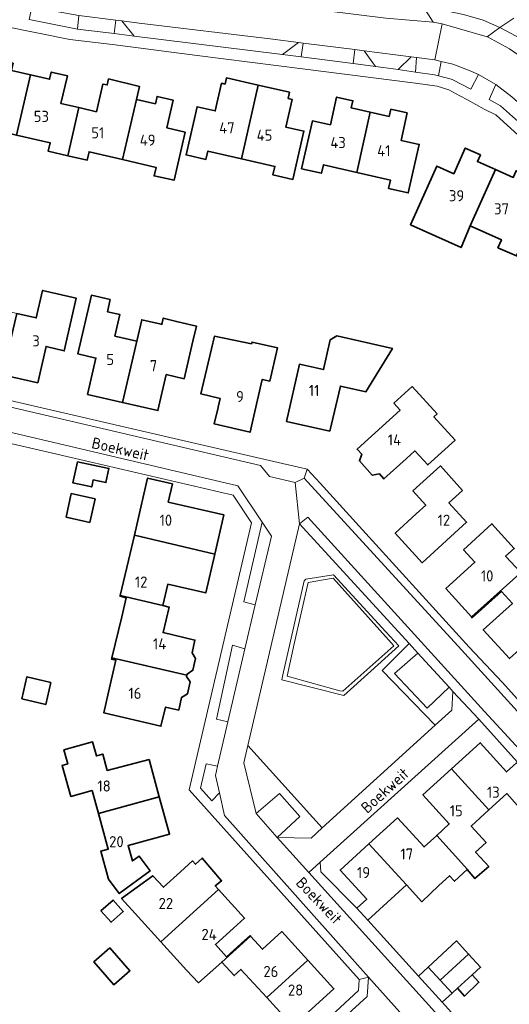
# Model space of a CAD drawing. Header units: metres. Extents: x 247072 to 248918, y 480001 to 481684.
# Tile 37 of 50: x 248217 to 248297, y 480905 to 481064. Entities that reach past the tile are written whole.
import ezdxf
from ezdxf.enums import TextEntityAlignment as Align

# ---------------------------------------------------------------- set-up
doc = ezdxf.new("R2010")
doc.units = ezdxf.units.M
for name, color, linetype, lineweight in [('B-XX-GR-GROENVOORZIENING-GV', 80, 'Continuous', 18), ('B-XX-OG-BEBOUWING-GV', 7, 'Continuous', 35), ('B-XX-OG-BEBOUWING-T18', 10, 'Continuous', 18), ('B-XX-OG-TERREIN_ERF-GV', 7, 'Continuous', 18), ('B-XX-OG-TOPOGRAFIE-T18', 10, 'Continuous', 18), ('B-XX-VH-VERHARDING_GESLOTEN-GV', 252, 'Continuous', 18), ('B-XX-VH-VERHARDING_OPEN-GV', 252, 'Continuous', 18)]:
    doc.layers.add(name, color=color, linetype=linetype, lineweight=lineweight)
doc.styles.add('NLCS-ISO-M-T18', font='NLCS-ISO.ttf', dxfattribs={"height": 1.8})

msp = doc.modelspace()

# ---------------------------------------------------------------- linework, layer by layer
at = {"layer": 'B-XX-GR-GROENVOORZIENING-GV'}
for points in [[(248285.731, 481063.291), (248293.011, 481061.196), (248295.073, 481062.693), (248292.351, 481063.867), (248289.165, 481064.82), (248285.565, 481065.585), (248282.629, 481066.105), (248284.265, 481063.593), (248285.736, 481063.317)], [(248290.267, 481055.7), (248287.462, 481056.766), (248285.583, 481057.212), (248285.133, 481054.872), (248287.156, 481054.367), (248287.356, 481054.311), (248290.367, 481052.722), (248291.589, 481055.089)], [(248296.989, 481051.511), (248294.389, 481053.489), (248293.333, 481051.078), (248295.189, 481050.056), (248297.1, 481048.333), (248298.474, 481047.113), (248299.778, 481049.005)], [(248284.593, 480949.84), (248276.034, 480958.698), (248280.378, 480963.041), (248262.656, 480982.4), (248254.256, 480946.555), (248266.303, 480933.227)], [(248263.646, 480973.47), (248268.161, 480974.183), (248276.62, 480964.942), (248278.69, 480962.679), (248274.173, 480958.555), (248269.792, 480954.657), (248259.782, 480957.17), (248259.933, 480957.978), (248263.4, 480973.178)], [(248268.058, 480973.648), (248264.041, 480972.949), (248261.778, 480962.988), (248260.628, 480957.785), (248269.178, 480955.411), (248269.642, 480955.321), (248277.911, 480962.692), (248277.511, 480963.122)], [(248276.034, 480958.698), (248284.593, 480949.84), (248287.289, 480952.289), (248287.474, 480955.282), (248286.833, 480955.978), (248283.311, 480952.6), (248278.033, 480958.178), (248281.778, 480961.511), (248280.378, 480963.041)], [(248266.303, 480933.227), (248254.256, 480946.555), (248253.6, 480943.756), (248255.633, 480935.567), (248259.378, 480938.767), (248262.689, 480935.078), (248259, 480931.667), (248264.5, 480931.589)]]:
    msp.add_lwpolyline(points, close=True, dxfattribs=at)
at = {"layer": 'B-XX-OG-BEBOUWING-GV'}
for points in [[(248216.851, 481045.313), (248219.107, 481055.047), (248216.02, 481055.762), (248216.292, 481056.923), (248213.683, 481057.543), (248212.613, 481053.034), (248209.704, 481053.733), (248207.752, 481045.132), (248210.942, 481044.408), (248211.116, 481045.204), (248211.432, 481046.568)], [(248219.107, 481055.047), (248216.851, 481045.313), (248222.307, 481044.049), (248221.961, 481042.695), (248225.131, 481041.968), (248226.908, 481049.744), (248224.034, 481050.409), (248225.071, 481054.893), (248222.461, 481055.483), (248222.183, 481054.335)], [(248225.131, 481041.968), (248228.28, 481041.245), (248228.583, 481042.595), (248233.998, 481041.34), (248236.235, 481051.083), (248236.731, 481053.187), (248231.737, 481054.381), (248231.515, 481053.404), (248230.81, 481053.563), (248229.758, 481049.084), (248226.908, 481049.744)], [(248253.223, 481041.474), (248255.943, 481053.379), (248250.813, 481054.538), (248250.592, 481053.559), (248250.017, 481053.693), (248249.007, 481049.224), (248246.047, 481049.894), (248244.279, 481042.087), (248247.487, 481041.352), (248247.801, 481042.717)], [(248255.943, 481053.379), (248253.223, 481041.474), (248258.648, 481040.23), (248258.335, 481038.865), (248261.565, 481038.136), (248263.34, 481045.936), (248260.405, 481046.604), (248261.425, 481051.083), (248260.779, 481051.233), (248261.006, 481052.235)], [(248236.235, 481051.083), (248233.998, 481041.34), (248239.418, 481040.084), (248239.099, 481038.696), (248242.328, 481037.986), (248244.124, 481045.781), (248241.184, 481046.459), (248242.188, 481050.934), (248239.579, 481051.544), (248239.309, 481050.371)], [(248271.916, 481039.26), (248274.09, 481049.003), (248271, 481049.697), (248271.273, 481050.863), (248268.644, 481051.453), (248267.647, 481046.971), (248264.728, 481047.599), (248262.971, 481039.855), (248266.189, 481039.125), (248266.499, 481040.49)], [(248274.09, 481049.003), (248271.916, 481039.26), (248277.352, 481038.026), (248277.042, 481036.662), (248280.242, 481035.936), (248282.002, 481043.794), (248279.062, 481044.434), (248280.042, 481048.894), (248277.432, 481049.484), (248277.165, 481048.313)], [(248294.33, 481039.742), (248291.43, 481041.025), (248291.91, 481042.105), (248289.45, 481043.194), (248287.609, 481039.056), (248284.871, 481040.275), (248281.571, 481032.936), (248280.605, 481030.783), (248288.786, 481027.115), (248290.234, 481030.623)], [(248294.33, 481039.742), (248290.234, 481030.623), (248295.324, 481028.362), (248294.755, 481027.08), (248297.759, 481025.747), (248298.882, 481028.247), (248300.096, 481027.752), (248303.271, 481030.651), (248303.782, 481031.803), (248298.28, 481034.246), (248300.148, 481038.455), (248297.689, 481039.545), (248297.219, 481038.465)], [(248216.883, 481016.458), (248214.586, 481006.54), (248220.271, 481005.241), (248221.62, 481011.118), (248224.547, 481010.394), (248226.51, 481018.909), (248221.061, 481020.179), (248220.018, 481015.737)], [(248234.009, 481002.045), (248236.303, 481011.968), (248232.751, 481012.794), (248233.558, 481016.263), (248231.533, 481016.73), (248231.98, 481018.679), (248228.95, 481019.379), (248226.762, 481009.893), (248229.673, 481009.218), (248228.34, 481003.342)], [(248236.303, 481011.968), (248234.009, 481002.045), (248239.708, 481000.742), (248241.058, 481006.571), (248243.967, 481005.881), (248245.397, 481011.97), (248245.957, 481014.41), (248242.928, 481015.11), (248240.596, 481015.701), (248240.364, 481014.681), (248240.262, 481014.705), (248237.109, 481015.438)], [(248254.878, 481011.511), (248248.853, 481012.768), (248248.397, 481010.75), (248247.117, 481005.281), (248246.683, 481003.428), (248249.791, 481002.713), (248249.46, 481001.271), (248249.447, 481001.215), (248248.837, 480998.572), (248254.626, 480997.242), (248255.232, 480999.861), (248256.602, 481005.776), (248257.808, 481005.494), (248259.08, 481010.862), (248254.952, 481011.828)], [(248267.563, 480997.412), (248269.243, 481004.691), (248273.352, 481003.771), (248277.662, 481010.78), (248268.654, 481012.811), (248267.608, 481012.166), (248266.524, 481007.356), (248262.628, 481008.233), (248260.545, 480998.992)], [(248272.697, 480993.66), (248272.321, 480992.585), (248274.413, 480990.271), (248275.558, 480990.496), (248276.302, 480989.673), (248279.911, 480992.951), (248281.311, 480994.223), (248283.401, 480991.943), (248287.82, 480995.962), (248284.387, 480999.72), (248284.904, 481000.192), (248280.864, 481004.615), (248277.926, 481001.931), (248278.906, 481000.797), (248271.953, 480994.483)], [(248226.697, 480992.455), (248225.974, 480989.035), (248229.009, 480988.395), (248229.249, 480989.532), (248231.303, 480989.098), (248231.785, 480991.38)], [(248289.02, 480987.834), (248285.44, 480991.783), (248280.991, 480987.734), (248283.071, 480985.454), (248281.529, 480984.04), (248278.122, 480980.915), (248282.471, 480976.116), (248289.67, 480982.671), (248286.805, 480985.817)], [(248235.91, 480980.565), (248248.926, 480977.533), (248250.396, 480983.845), (248241.398, 480985.944), (248242.068, 480988.884), (248238.058, 480989.814), (248236.858, 480984.635)], [(248224.853, 480983.486), (248228.698, 480982.638), (248229.538, 480986.449), (248225.693, 480987.297)], [(248298.445, 480974.522), (248295.988, 480977.175), (248297.388, 480978.445), (248293.779, 480982.424), (248289.182, 480978.228), (248291.018, 480976.216), (248286.34, 480971.946), (248290.493, 480967.345), (248297.147, 480973.368)], [(248248.926, 480977.533), (248235.91, 480980.565), (248234.959, 480976.486), (248233.631, 480970.801), (248240.508, 480969.199), (248241.305, 480972.647), (248247.457, 480971.227)], [(248303.245, 480966.639), (248305.959, 480969.123), (248303.327, 480971.926), (248301.93, 480973.46), (248303.188, 480974.516), (248301.017, 480976.833), (248299.848, 480975.745), (248298.472, 480974.493), (248298.445, 480974.522), (248297.147, 480973.368), (248290.493, 480967.345), (248290.599, 480967.227), (248295.318, 480971.489), (248297.099, 480969.53), (248292.386, 480965.242), (248296.601, 480960.611)], [(248240.508, 480969.199), (248233.631, 480970.801), (248233.609, 480970.707), (248234.603, 480970.468), (248233.895, 480967.392), (248232.271, 480960.757), (248244.394, 480957.917), (248244.437, 480958.102), (248245.374, 480958.737), (248245.815, 480960.645), (248245.236, 480961.559), (248245.717, 480963.618), (248240.552, 480964.818), (248241.539, 480968.96)], [(248244.394, 480957.917), (248232.271, 480960.757), (248232.211, 480960.51), (248232.93, 480960.344), (248231.74, 480955.179), (248230.969, 480951.83), (248240.217, 480949.68), (248240.947, 480952.77), (248243.097, 480952.29), (248243.561, 480954.313), (248244.496, 480954.938), (248244.939, 480956.857), (248244.354, 480957.741)], [(248222.367, 480956.733), (248218.511, 480957.678), (248217.7, 480954.122), (248221.578, 480953.189)], [(248225.131, 480943.601), (248224.216, 480943.349), (248225.602, 480938.314), (248229.066, 480939.269), (248230.088, 480935.559), (248239.948, 480938.251), (248238.278, 480944.291), (248231.519, 480942.522), (248230.799, 480945.161), (248229.768, 480944.877), (248229.138, 480947.137), (248224.505, 480945.846)], [(248293.28, 480936.136), (248296.185, 480938.779), (248297.869, 480936.932), (248301.213, 480939.974), (248297.766, 480943.753), (248296.162, 480942.295), (248291.879, 480947.01), (248287.241, 480942.792)], [(248291.939, 480928.434), (248291.949, 480928.443), (248291.129, 480929.323), (248292.829, 480930.883), (248290.419, 480933.533), (248293.28, 480936.136), (248287.241, 480942.792), (248282.6, 480938.572), (248286.884, 480933.873), (248284.841, 480932.014), (248289.837, 480926.517), (248289.793, 480926.476), (248291.033, 480925.033), (248293.267, 480926.989)], [(248239.948, 480938.251), (248230.088, 480935.559), (248231.672, 480929.808), (248230.459, 480929.474), (248231.739, 480924.924), (248233.458, 480922.615), (248238.445, 480926.26), (248236.675, 480928.682), (248235.588, 480927.877), (248234.902, 480930.357), (248241.617, 480932.213)], [(248273.875, 480930.631), (248279.929, 480923.994), (248282.424, 480921.293), (248285.19, 480923.934), (248286.916, 480925.494), (248287.729, 480924.594), (248289.793, 480926.476), (248289.837, 480926.517), (248284.841, 480932.014), (248282.788, 480930.147), (248278.511, 480934.852)], [(248271.912, 480920.245), (248273.682, 480918.295), (248279.929, 480923.994), (248273.875, 480930.631), (248269.242, 480926.414), (248273.522, 480921.705)], [(248236.058, 480919.355), (248240.21, 480914.799), (248249.522, 480923.268), (248249.01, 480923.83), (248250.021, 480924.69), (248246.878, 480928.335), (248245.797, 480927.355), (248245.306, 480927.894), (248243.367, 480926.132), (248240.597, 480923.615), (248238.893, 480925.497), (248233.838, 480921.805)], [(248253.738, 480915.007), (248250.796, 480912.39), (248249.031, 480914.354), (248251.936, 480916.992), (248253.745, 480918.635), (248249.522, 480923.268), (248240.21, 480914.799), (248244.366, 480910.237), (248246.266, 480908.177), (248250.046, 480911.527), (248250.057, 480911.515), (248254.702, 480915.712), (248254.625, 480915.796)], [(248230.498, 480919.798), (248232.143, 480917.961), (248234.112, 480919.724), (248232.467, 480921.561)], [(248257.325, 480905.783), (248263.973, 480911.843), (248259.784, 480916.446), (248256.634, 480913.596), (248254.702, 480915.712), (248250.057, 480911.515), (248252.065, 480909.347), (248253.165, 480910.337)], [(248283.44, 480910.716), (248285.381, 480908.604), (248289.995, 480912.813), (248288.05, 480914.951)], [(248231.956, 480913.824), (248229.348, 480911.544), (248232.576, 480907.852), (248235.184, 480910.132)], [(248257.325, 480905.783), (248259.933, 480902.928), (248257.281, 480900.505), (248260.884, 480896.539), (248265.493, 480900.728), (248263.513, 480902.928), (248268.192, 480907.207), (248263.973, 480911.843)], [(248285.381, 480908.604), (248287.319, 480906.497), (248288.19, 480907.289), (248290.587, 480909.467), (248291.929, 480910.686), (248289.995, 480912.813)], [(248288.19, 480907.289), (248289.325, 480906.019), (248291.669, 480908.25), (248290.587, 480909.467)]]:
    msp.add_lwpolyline(points, close=True, dxfattribs=at)
at = {"layer": 'B-XX-OG-TERREIN_ERF-GV'}
for points in [[(248298.009, 481045.289), (248294.411, 481048.567), (248292.522, 481049.511), (248289.822, 481050.978), (248288.6, 481051.633), (248286.778, 481052.622), (248284.911, 481053.211), (248281.422, 481053.711), (248263.133, 481056.022), (248246.089, 481058.189), (248232.389, 481059.956), (248225.456, 481060.778), (248215.067, 481062.878)], [(248216.02, 481055.762), (248219.107, 481055.047), (248222.183, 481054.335), (248222.461, 481055.483), (248225.071, 481054.893), (248224.034, 481050.409), (248226.908, 481049.744), (248229.758, 481049.084), (248230.81, 481053.563), (248231.515, 481053.404), (248231.737, 481054.381), (248236.731, 481053.187), (248236.235, 481051.083), (248239.309, 481050.371), (248239.579, 481051.544), (248242.188, 481050.934), (248241.184, 481046.459), (248244.124, 481045.781), (248242.328, 481037.986), (248239.099, 481038.696), (248239.418, 481040.084), (248233.998, 481041.34), (248228.583, 481042.595), (248228.28, 481041.245), (248225.131, 481041.968), (248221.961, 481042.695), (248222.307, 481044.049), (248216.851, 481045.313)], [(248203.889, 481005.122), (248226.032, 481000), (248243.756, 480995.9), (248257.1, 480992.811), (248263.878, 480991.256), (248265.956, 480988.967), (248272.267, 480982.033), (248290.09, 480962.46), (248295.41, 480956.8), (248312.18, 480938.26)], [(248265.493, 480900.728), (248272.189, 480906.9), (248272.278, 480908.678), (248244.767, 480939.378), (248246.611, 480947.256), (248251.6, 480968.489), (248254.867, 480982.556), (248251.922, 480987.078), (248226.4, 480992.967), (248201.889, 480998.622), (248196.156, 480995.078), (248190.833, 480972.333), (248189.794, 480967.866), (248187.467, 480957.856), (248184.356, 480944.511), (248180.022, 480926), (248181.278, 480921.611), (248182.478, 480917.389), (248188.889, 480910.922), (248205.367, 480892.411)], [(248296.601, 480960.611), (248292.386, 480965.242), (248297.099, 480969.53), (248295.318, 480971.489), (248290.599, 480967.227), (248290.493, 480967.345), (248286.34, 480971.946), (248291.018, 480976.216), (248289.182, 480978.228), (248293.779, 480982.424), (248297.388, 480978.445), (248295.988, 480977.175), (248298.445, 480974.522)], [(248307.919, 480932.739), (248291.684, 480950.816), (248266, 480927.678), (248266.067, 480926.133), (248271.912, 480920.245), (248273.522, 480921.705), (248269.242, 480926.414), (248273.875, 480930.631), (248278.511, 480934.852), (248282.788, 480930.147), (248284.841, 480932.014), (248286.884, 480933.873), (248282.6, 480938.572), (248287.241, 480942.792), (248291.879, 480947.01), (248296.162, 480942.295), (248297.766, 480943.753)], [(248297.869, 480936.932), (248296.185, 480938.779), (248293.28, 480936.136), (248290.419, 480933.533), (248292.829, 480930.883), (248291.129, 480929.323), (248291.949, 480928.443), (248291.939, 480928.434), (248293.267, 480926.989), (248291.033, 480925.033), (248289.793, 480926.476), (248287.729, 480924.594), (248286.916, 480925.494), (248285.19, 480923.934), (248282.424, 480921.293), (248279.929, 480923.994), (248273.682, 480918.295), (248281.888, 480909.252), (248283.44, 480910.716), (248288.05, 480914.951), (248289.995, 480912.813), (248291.929, 480910.686), (248290.587, 480909.467), (248291.669, 480908.25), (248289.325, 480906.019), (248288.19, 480907.289), (248287.319, 480906.497), (248285.728, 480905.02), (248293.188, 480896.799)], [(248259.933, 480902.928), (248257.325, 480905.783), (248253.165, 480910.337), (248252.065, 480909.347), (248250.057, 480911.515), (248250.046, 480911.527), (248246.266, 480908.177), (248244.366, 480910.237), (248240.21, 480914.799), (248236.058, 480919.355), (248233.838, 480921.805), (248238.893, 480925.497), (248240.597, 480923.615), (248243.367, 480926.132), (248245.306, 480927.894), (248245.797, 480927.355), (248246.878, 480928.335), (248250.021, 480924.69), (248249.01, 480923.83), (248249.522, 480923.268), (248253.745, 480918.635), (248251.936, 480916.992), (248249.031, 480914.354), (248250.796, 480912.39), (248253.738, 480915.007), (248254.625, 480915.796), (248254.702, 480915.712), (248256.634, 480913.596), (248259.784, 480916.446), (248263.973, 480911.843), (248268.192, 480907.207), (248263.513, 480902.928)]]:
    msp.add_lwpolyline(points, dxfattribs=at)
for points in [[(248255.943, 481053.379), (248261.006, 481052.235), (248260.779, 481051.233), (248261.425, 481051.083), (248260.405, 481046.604), (248263.34, 481045.936), (248261.565, 481038.136), (248258.335, 481038.865), (248258.648, 481040.23), (248253.223, 481041.474), (248247.801, 481042.717), (248247.487, 481041.352), (248244.279, 481042.087), (248246.047, 481049.894), (248249.007, 481049.224), (248250.017, 481053.693), (248250.592, 481053.559), (248250.813, 481054.538)], [(248274.09, 481049.003), (248277.165, 481048.313), (248277.432, 481049.484), (248280.042, 481048.894), (248279.062, 481044.434), (248282.002, 481043.794), (248280.242, 481035.936), (248277.042, 481036.662), (248277.352, 481038.026), (248271.916, 481039.26), (248266.499, 481040.49), (248266.189, 481039.125), (248262.971, 481039.855), (248264.728, 481047.599), (248267.647, 481046.971), (248268.644, 481051.453), (248271.273, 481050.863), (248271, 481049.697)], [(248281.571, 481032.936), (248284.871, 481040.275), (248287.609, 481039.056), (248289.45, 481043.194), (248291.91, 481042.105), (248291.43, 481041.025), (248294.33, 481039.742), (248297.219, 481038.465), (248297.689, 481039.545), (248300.148, 481038.455), (248298.28, 481034.246), (248303.782, 481031.803), (248303.271, 481030.651), (248300.096, 481027.752), (248298.882, 481028.247), (248297.759, 481025.747), (248294.755, 481027.08), (248295.324, 481028.362), (248290.234, 481030.623), (248288.786, 481027.115), (248280.605, 481030.783)], [(248214.586, 481006.54), (248208.893, 481007.841), (248210.234, 481013.682), (248207.324, 481014.35), (248209.273, 481022.909), (248212.293, 481022.199), (248212.069, 481021.231), (248214.512, 481020.665), (248213.708, 481017.188), (248216.883, 481016.458), (248220.018, 481015.737), (248221.061, 481020.179), (248226.51, 481018.909), (248224.547, 481010.394), (248221.62, 481011.118), (248220.271, 481005.241)], [(248242.928, 481015.11), (248245.957, 481014.41), (248245.397, 481011.97), (248243.967, 481005.881), (248241.058, 481006.571), (248239.708, 481000.742), (248234.009, 481002.045), (248228.34, 481003.342), (248229.673, 481009.218), (248226.762, 481009.893), (248228.95, 481019.379), (248231.98, 481018.679), (248231.533, 481016.73), (248233.558, 481016.263), (248232.751, 481012.794), (248236.303, 481011.968), (248237.109, 481015.438), (248240.262, 481014.705), (248240.364, 481014.681), (248240.596, 481015.701)], [(248248.397, 481010.75), (248248.853, 481012.768), (248254.878, 481011.511), (248254.952, 481011.828), (248259.08, 481010.862), (248257.808, 481005.494), (248256.602, 481005.776), (248255.232, 480999.861), (248254.626, 480997.242), (248248.837, 480998.572), (248249.447, 481001.215), (248249.46, 481001.271), (248249.791, 481002.713), (248246.683, 481003.428), (248247.117, 481005.281)], [(248267.563, 480997.412), (248260.545, 480998.992), (248262.628, 481008.233), (248266.524, 481007.356), (248267.608, 481012.166), (248268.654, 481012.811), (248277.662, 481010.78), (248273.352, 481003.771), (248269.243, 481004.691)], [(248279.911, 480992.951), (248276.302, 480989.673), (248275.558, 480990.496), (248274.413, 480990.271), (248272.321, 480992.585), (248272.697, 480993.66), (248271.953, 480994.483), (248278.906, 481000.797), (248277.926, 481001.931), (248280.864, 481004.615), (248284.904, 481000.192), (248284.387, 480999.72), (248287.82, 480995.962), (248283.401, 480991.943), (248281.311, 480994.223)], [(248226.697, 480992.455), (248231.785, 480991.38), (248231.303, 480989.098), (248229.249, 480989.532), (248229.009, 480988.395), (248225.974, 480989.035)], [(248280.991, 480987.734), (248285.44, 480991.783), (248289.02, 480987.834), (248286.805, 480985.817), (248289.67, 480982.671), (248282.471, 480976.116), (248278.122, 480980.915), (248281.529, 480984.04), (248283.071, 480985.454)], [(248232.271, 480960.757), (248233.895, 480967.392), (248234.603, 480970.468), (248233.609, 480970.707), (248233.631, 480970.801), (248234.959, 480976.486), (248235.91, 480980.565), (248236.858, 480984.635), (248238.058, 480989.814), (248242.068, 480988.884), (248241.398, 480985.944), (248250.396, 480983.845), (248248.926, 480977.533), (248247.457, 480971.227), (248241.305, 480972.647), (248240.508, 480969.199), (248241.539, 480968.96), (248240.552, 480964.818), (248245.717, 480963.618), (248245.236, 480961.559), (248245.815, 480960.645), (248245.374, 480958.737), (248244.437, 480958.102), (248244.394, 480957.917), (248244.354, 480957.741), (248244.939, 480956.857), (248244.496, 480954.938), (248243.561, 480954.313), (248243.097, 480952.29), (248240.947, 480952.77), (248240.217, 480949.68), (248230.969, 480951.83), (248231.74, 480955.179), (248232.93, 480960.344), (248232.211, 480960.51)], [(248224.853, 480983.486), (248225.693, 480987.297), (248229.538, 480986.449), (248228.698, 480982.638)], [(248222.367, 480956.733), (248221.578, 480953.189), (248217.7, 480954.122), (248218.511, 480957.678)], [(248239.948, 480938.251), (248241.617, 480932.213), (248234.902, 480930.357), (248235.588, 480927.877), (248236.675, 480928.682), (248238.445, 480926.26), (248233.458, 480922.615), (248231.739, 480924.924), (248230.459, 480929.474), (248231.672, 480929.808), (248230.088, 480935.559), (248229.066, 480939.269), (248225.602, 480938.314), (248224.216, 480943.349), (248225.131, 480943.601), (248224.505, 480945.846), (248229.138, 480947.137), (248229.768, 480944.877), (248230.799, 480945.161), (248231.519, 480942.522), (248238.278, 480944.291)], [(248230.498, 480919.798), (248232.467, 480921.561), (248234.112, 480919.724), (248232.143, 480917.961)], [(248231.956, 480913.824), (248235.184, 480910.132), (248232.576, 480907.852), (248229.348, 480911.544)]]:
    msp.add_lwpolyline(points, close=True, dxfattribs=at)
at = {"layer": 'B-XX-VH-VERHARDING_GESLOTEN-GV'}
msp.add_lwpolyline([(248226.922, 481064.667), (248232.922, 481063.889), (248233.867, 481063.767), (248236.7, 481063.389), (248258.311, 481060.8), (248262.478, 481060.278), (248263.211, 481060.189), (248271.569, 481059.125), (248272.722, 481058.978), (248273.122, 481058.922), (248280.697, 481057.951), (248281.595, 481057.836), (248284.539, 481057.459), (248285.731, 481063.291), (248285.736, 481063.317), (248284.265, 481063.593), (248276.622, 481064.233)], dxfattribs=at)
at = {"layer": 'B-XX-VH-VERHARDING_OPEN-GV'}
for points in [[(248284.265, 481063.593), (248282.629, 481066.105), (248269.113, 481067.624), (248266.56, 481065.466), (248276.622, 481064.233)], [(248219.323, 481066.008), (248218.9, 481063.977), (248226.711, 481062.433), (248226.922, 481064.667)], [(248232.633, 481061.722), (248232.922, 481063.889), (248226.922, 481064.667), (248226.711, 481062.433)], [(248232.922, 481063.889), (248232.633, 481061.722), (248235.856, 481061.322), (248233.867, 481063.767)], [(248233.867, 481063.767), (248235.856, 481061.322), (248259.895, 481058.337), (248262.478, 481060.278), (248258.311, 481060.8), (248236.7, 481063.389)], [(248285.731, 481063.291), (248284.539, 481057.459), (248285.583, 481057.212), (248287.462, 481056.766), (248290.267, 481055.7), (248291.589, 481055.089), (248294.389, 481053.489), (248296.989, 481051.511), (248299.778, 481049.005), (248301.308, 481047.629), (248305.509, 481052.044), (248303.28, 481054.067), (248301.49, 481055.615), (248299.812, 481057.066), (248296.639, 481059.277), (248293.035, 481061.189), (248293.011, 481061.196)], [(248293.011, 481061.196), (248293.035, 481061.189), (248296.639, 481059.277), (248299.812, 481057.066), (248301.49, 481055.615), (248301.494, 481058.57), (248298.599, 481060.82), (248295.073, 481062.693)], [(248262.478, 481060.278), (248259.895, 481058.337), (248262.878, 481057.967), (248263.211, 481060.189)], [(248271.318, 481056.864), (248271.569, 481059.125), (248263.211, 481060.189), (248262.878, 481057.967)], [(248271.569, 481059.125), (248271.318, 481056.864), (248274.956, 481056.4), (248273.122, 481058.922), (248272.722, 481058.978)], [(248273.122, 481058.922), (248274.956, 481056.4), (248276.156, 481056.256), (248278.586, 481055.899), (248280.697, 481057.951)], [(248281.385, 481055.489), (248281.595, 481057.836), (248280.697, 481057.951), (248278.586, 481055.899)], [(248285.583, 481057.212), (248284.539, 481057.459), (248281.595, 481057.836), (248281.385, 481055.489), (248284.489, 481055.033), (248285.133, 481054.872)], [(248263.389, 480989.822), (248263.878, 480991.256), (248257.1, 480992.811), (248243.756, 480995.9), (248226.032, 481000), (248203.889, 481005.122), (248203.689, 481004.157), (248221.493, 481000), (248256.322, 480991.867), (248257.767, 480990.067), (248261.922, 480989.122)], [(248315.34, 480935.43), (248312.18, 480938.26), (248295.41, 480956.8), (248290.09, 480962.46), (248272.267, 480982.033), (248265.956, 480988.967), (248263.878, 480991.256), (248263.389, 480989.822), (248288.83, 480962.03), (248312.26, 480936.26), (248331.26, 480915.36), (248332.832, 480915.296), (248334.33, 480916.58), (248332.23, 480916.68), (248328.31, 480921.03), (248322.76, 480927.18), (248321.685, 480928.375), (248316.481, 480934.161)], [(248328.389, 480908.911), (248340.1, 480915), (248332.832, 480915.296), (248331.26, 480915.36), (248312.26, 480936.26), (248288.83, 480962.03), (248263.389, 480989.822), (248261.922, 480989.122), (248262.656, 480982.4), (248263.978, 480983.478), (248292.56, 480952.04), (248328.711, 480912.838), (248328.585, 480911.293)], [(248281.778, 480961.511), (248286.833, 480955.978), (248287.474, 480955.282), (248291.684, 480950.816), (248307.919, 480932.739), (248311.589, 480928.652), (248314.68, 480925.21), (248327, 480911.88), (248326.91, 480909.68), (248328.585, 480911.293), (248328.711, 480912.838), (248292.56, 480952.04), (248263.978, 480983.478), (248262.656, 480982.4), (248280.378, 480963.041)], [(248255.478, 480969.289), (248258.078, 480980.422), (248256.589, 480982.678), (248253.611, 480969.778)], [(248259.933, 480957.978), (248259.782, 480957.17), (248269.792, 480954.657), (248274.173, 480958.555), (248278.69, 480962.679), (248276.62, 480964.942), (248268.161, 480974.183), (248263.646, 480973.47), (248263.4, 480973.178)], [(248260.628, 480957.785), (248261.778, 480962.988), (248264.041, 480972.949), (248268.058, 480973.648), (248277.511, 480963.122), (248277.911, 480962.692), (248269.642, 480955.321), (248269.178, 480955.411)], [(248251.059, 480950.399), (248253.811, 480962.189), (248251.778, 480962.778), (248249.2, 480950.811)], [(248281.778, 480961.511), (248278.033, 480958.178), (248283.311, 480952.6), (248286.833, 480955.978)], [(248287.474, 480955.282), (248287.289, 480952.289), (248284.593, 480949.84), (248266.303, 480933.227), (248264.5, 480931.589), (248259, 480931.667), (248264.156, 480926.011), (248266, 480927.678), (248291.684, 480950.816)], [(248249.689, 480938.878), (248249.022, 480941.722), (248249.378, 480943.2), (248247.522, 480943.6), (248246.622, 480939.678), (248248.467, 480937.633)], [(248259, 480931.667), (248262.689, 480935.078), (248259.378, 480938.767), (248255.633, 480935.567)], [(248328.389, 480908.911), (248328.585, 480911.293), (248326.91, 480909.68), (248303.69, 480888.64), (248298.72, 480890.06), (248294.958, 480894.849), (248293.188, 480896.799), (248285.728, 480905.02), (248281.888, 480909.252), (248273.682, 480918.295), (248271.912, 480920.245), (248266.067, 480926.133), (248266, 480927.678), (248264.156, 480926.011), (248297.822, 480888.822), (248303.822, 480886.622)], [(248285.381, 480908.604), (248283.44, 480910.716), (248281.888, 480909.252), (248285.728, 480905.02), (248287.319, 480906.497)]]:
    msp.add_lwpolyline(points, close=True, dxfattribs=at)
for points in [[(248289.165, 481064.82), (248292.351, 481063.867), (248295.073, 481062.693), (248297.311, 481064.2)], [(248210.589, 481064.378), (248211.9, 481063.933), (248215.067, 481062.878), (248225.456, 481060.778), (248232.389, 481059.956), (248246.089, 481058.189), (248263.133, 481056.022), (248281.422, 481053.711), (248284.911, 481053.211), (248286.778, 481052.622), (248288.6, 481051.633), (248289.822, 481050.978), (248292.522, 481049.511), (248294.411, 481048.567), (248298.009, 481045.289)], [(248297.1, 481048.333), (248295.189, 481050.056), (248293.333, 481051.078), (248294.389, 481053.489), (248291.589, 481055.089), (248290.367, 481052.722), (248287.356, 481054.311), (248287.156, 481054.367), (248285.133, 481054.872), (248284.489, 481055.033), (248281.385, 481055.489), (248278.586, 481055.899), (248276.156, 481056.256), (248274.956, 481056.4), (248271.318, 481056.864), (248262.878, 481057.967), (248259.895, 481058.337), (248235.856, 481061.322), (248232.633, 481061.722), (248226.711, 481062.433), (248218.9, 481063.977)], [(248297.311, 481064.2), (248295.073, 481062.693), (248298.599, 481060.82)], [(248297.822, 480888.822), (248264.156, 480926.011), (248259, 480931.667), (248255.633, 480935.567), (248253.6, 480943.756), (248254.256, 480946.555), (248262.656, 480982.4), (248261.922, 480989.122), (248257.767, 480990.067), (248256.322, 480991.867), (248221.493, 481000), (248203.689, 481004.157)], [(248201.889, 480998.622), (248226.4, 480992.967), (248251.922, 480987.078), (248254.867, 480982.556), (248251.6, 480968.489), (248246.611, 480947.256), (248244.767, 480939.378), (248272.278, 480908.678), (248273.811, 480909.078), (248250.522, 480935.233), (248249.689, 480938.878), (248248.467, 480937.633), (248246.622, 480939.678), (248247.522, 480943.6), (248249.378, 480943.2), (248251.059, 480950.399), (248249.2, 480950.811), (248251.778, 480962.778), (248253.811, 480962.189), (248255.478, 480969.289), (248253.611, 480969.778), (248256.589, 480982.678), (248252.667, 480988.589), (248204.052, 481000)], [(248204.052, 481000), (248252.667, 480988.589), (248256.589, 480982.678), (248258.078, 480980.422), (248255.478, 480969.289), (248253.811, 480962.189), (248251.059, 480950.399), (248249.378, 480943.2), (248249.022, 480941.722), (248249.689, 480938.878), (248250.522, 480935.233), (248273.811, 480909.078), (248280.7, 480901.356)], [(248280.7, 480901.356), (248273.811, 480909.078), (248273.589, 480905.978), (248232.622, 480868.578)], [(248232.622, 480868.578), (248273.589, 480905.978), (248273.811, 480909.078), (248272.278, 480908.678), (248272.189, 480906.9), (248265.493, 480900.728)]]:
    msp.add_lwpolyline(points, dxfattribs=at)

# ---------------------------------------------------------------- texts
at = {"layer": 'B-XX-OG-BEBOUWING-T18', "style": 'NLCS-ISO-M-T18'}
for s, p in [('53', (248220.856, 481048.325)), ('47', (248250.886, 481046.473)), ('51', (248229.984, 481045.679)), ('49', (248238.054, 481044.489)), ('45', (248256.972, 481045.282)), ('43', (248268.878, 481044.092)), ('41', (248276.286, 481042.769)), ('39', (248288.06, 481035.493)), ('37', (248295.336, 481033.376)), ('3', (248220, 481012)), ('5', (248232, 481009)), ('7', (248239, 481008)), ('11', (248265, 481004)), ('9', (248253, 481003)), ('14', (248278, 480996)), ('10', (248241, 480983)), ('12', (248286, 480983)), ('12', (248237, 480973)), ('10', (248293, 480974)), ('14', (248240, 480963)), ('16', (248236, 480955)), ('18', (248231, 480940)), ('13', (248294, 480939)), ('15', (248288, 480936)), ('20', (248233, 480931)), ('17', (248280, 480929)), ('19', (248273, 480926)), ('22', (248241, 480921)), ('24', (248248, 480916)), ('26', (248258, 480910)), ('28', (248262, 480907))]:
    msp.add_text(s, height=1.8, dxfattribs=at).set_placement(p, align=Align.MIDDLE_CENTER)
at = {"layer": 'B-XX-OG-TOPOGRAFIE-T18', "style": 'NLCS-ISO-M-T18'}
for rotation, p in [(347.1, (248233.648, 480994.524)), (42.3, (248276.465, 480939.293)), (313.8, (248265.811, 480921.452))]:
    msp.add_text('Boekweit', height=1.8, rotation=rotation, dxfattribs=at).set_placement(p, align=Align.MIDDLE_CENTER)

doc.saveas('drawing.dxf')
